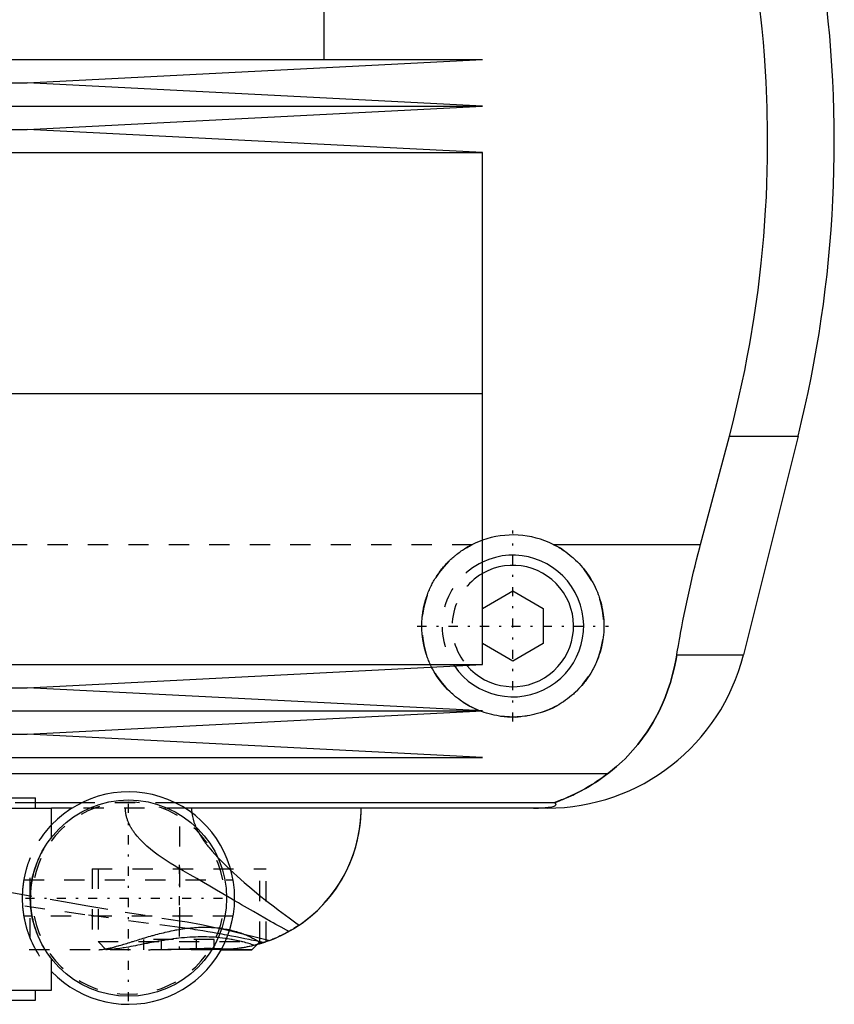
# Model space of a CAD drawing. Extents: x -105 to 105, y -139 to 487.
# Tile 6 of 12: x 22 to 62, y -70 to -21. Entities that reach past the tile are written whole.
import ezdxf

# ---------------------------------------------------------------- set-up
doc = ezdxf.new("R2010")
doc.units = 0
doc.linetypes.add('CENTER', pattern=[1.5, 0.45, -0.5, 0.05, -0.5])
doc.linetypes.add('DASHED', pattern=[2, 1, -1])
for name, color, linetype in [('AM_0', 7, 'CONTINUOUS'), ('AM_3', 7, 'DASHED'), ('AM_7', 7, 'CENTER')]:
    doc.layers.add(name, color=color, linetype=linetype)

msp = doc.modelspace()

# ---------------------------------------------------------------- linework, layer by layer
at = {"layer": 'AM_0', "color": 7, "linetype": 'CONTINUOUS'}
for p, q in [((37.175, -23), (37.175, -19.5)), ((-45, -23), (45, -23)), ((22.5, -24.15), (45, -23)), ((-22.5, -24.15), (22.5, -24.15)), ((45, -25.3), (22.5, -24.15)), ((-45, -25.3), (45, -25.3)), ((22.5, -26.45), (45, -25.3)), ((-22.5, -26.45), (22.5, -26.45)), ((45, -27.6), (22.5, -26.45)), ((-45, -27.6), (45, -27.6)), ((45, -39.5), (45, -27.6)), ((-45, -39.5), (45, -39.5)), ((45, -52.9), (45, -39.5)), ((55.781, -46.968), (57.2, -41.616)), ((57.2, -41.616), (60.596, -41.616)), ((60.596, -41.616), (57.893, -52.426)), ((48.498, -46.968), (55.781, -46.968)), ((45, -50.134), (46.5, -49.268)), ((46.5, -49.268), (48, -50.134)), ((48, -50.134), (48, -51.866)), ((46.5, -52.732), (45, -51.866)), ((48, -51.866), (46.5, -52.732)), ((54.602, -52.426), (57.893, -52.426)), ((-45, -52.9), (45, -52.9)), ((22.5, -54.05), (45, -52.9)), ((-22.5, -54.05), (22.5, -54.05)), ((45, -55.2), (22.5, -54.05)), ((-45, -55.2), (45, -55.2)), ((22.5, -56.35), (45, -55.2)), ((-22.5, -56.35), (22.5, -56.35)), ((45, -57.5), (22.5, -56.35)), ((-45, -57.5), (45, -57.5)), ((51.173, -58.307), (21.4, -58.307)), ((-22.9, -59.5), (22.9, -59.5)), ((22.9, -60), (22.9, -59.5)), ((25.169, -59.746), (22.9, -59.746)), ((48.569, -59.746), (29.831, -59.746)), ((-23.7, -60), (23.7, -60)), ((23.7, -61.436), (23.7, -60)), ((24.714, -60), (23.7, -60)), ((48.192, -60), (30.286, -60)), ((32.5, -66.058), (34.484, -66.545)), ((34.233, -66.634), (34.069, -66.687)), ((32.092, -67), (33.6, -67)), ((32.122, -66.941), (32.725, -66.962)), ((33.6, -67), (33.848, -66.752)), ((23.7, -69), (23.7, -67.464)), ((-23.7, -69), (23.7, -69)), ((22.9, -69.5), (22.9, -69)), ((-22.9, -69.5), (22.9, -69.5))]:
    msp.add_line(p, q, dxfattribs=at)
for points in [[(57.2, -41.616, 0), (57.366, -40.978, 0), (57.676, -39.685, 0), (57.958, -38.376, 0), (58.088, -37.717, 0), (58.21, -37.055, 0), (58.431, -35.726, 0), (58.62, -34.395, 0), (58.777, -33.067, 0), (58.902, -31.746, 0), (58.995, -30.438, 0), (59.03, -29.791, 0), (59.057, -29.149, 0), (59.089, -27.883, 0), (59.094, -26.642, 0), (59.071, -25.384, 0), (59.018, -24.102, 0), (58.935, -22.799, 0), (58.882, -22.142, 0), (58.821, -21.482, 0), (58.674, -20.156, 0), (58.495, -18.825, 0), (58.394, -18.159, 0)], [(48.498, -46.968, 0), (48.557, -46.998, 0), (48.673, -47.059, 0), (48.786, -47.124, 0), (48.842, -47.158, 0), (48.898, -47.192, 0), (49.007, -47.263, 0), (49.113, -47.336, 0), (49.217, -47.413, 0), (49.318, -47.491, 0), (49.416, -47.573, 0), (49.464, -47.614, 0), (49.511, -47.656, 0), (49.603, -47.741, 0), (49.692, -47.828, 0), (49.778, -47.917, 0), (49.863, -48.01, 0), (49.946, -48.106, 0), (49.986, -48.155, 0), (50.026, -48.204, 0), (50.104, -48.306, 0), (50.18, -48.41, 0), (50.217, -48.463, 0), (50.253, -48.517, 0), (50.323, -48.626, 0), (50.39, -48.737, 0), (50.422, -48.794, 0), (50.454, -48.851, 0), (50.514, -48.966, 0), (50.572, -49.084, 0), (50.625, -49.203, 0), (50.676, -49.323, 0), (50.723, -49.445, 0), (50.745, -49.506, 0), (50.766, -49.568, 0), (50.806, -49.692, 0), (50.842, -49.816, 0), (50.874, -49.942, 0), (50.902, -50.067, 0), (50.927, -50.193, 0), (50.938, -50.256, 0), (50.948, -50.319, 0), (50.966, -50.444, 0), (50.979, -50.569, 0), (50.99, -50.694, 0), (50.996, -50.817, 0), (51, -50.94, 0), (51, -51, 0), (51, -51.061, 0), (50.996, -51.183, 0), (50.99, -51.306, 0), (50.979, -51.429, 0), (50.966, -51.553, 0), (50.949, -51.677, 0), (50.939, -51.739, 0), (50.928, -51.8, 0), (50.904, -51.924, 0), (50.876, -52.047, 0), (50.845, -52.17, 0), (50.811, -52.291, 0), (50.773, -52.412, 0), (50.752, -52.472, 0), (50.731, -52.532, 0), (50.686, -52.651, 0), (50.638, -52.768, 0), (50.613, -52.826, 0), (50.587, -52.884, 0), (50.532, -52.998, 0), (50.474, -53.111, 0), (50.444, -53.166, 0), (50.414, -53.221, 0), (50.35, -53.33, 0), (50.283, -53.436, 0), (50.214, -53.54, 0), (50.143, -53.642, 0), (50.068, -53.742, 0), (50.03, -53.79, 0), (49.992, -53.838, 0), (49.913, -53.933, 0), (49.832, -54.024, 0), (49.75, -54.113, 0), (49.666, -54.198, 0), (49.579, -54.281, 0), (49.535, -54.322, 0), (49.49, -54.363, 0), (49.397, -54.443, 0), (49.302, -54.521, 0), (49.203, -54.597, 0), (49.102, -54.671, 0), (48.998, -54.743, 0), (48.945, -54.778, 0), (48.892, -54.812, 0), (48.783, -54.878, 0), (48.672, -54.941, 0), (48.559, -55.001, 0), (48.444, -55.059, 0), (48.326, -55.113, 0), (48.267, -55.138, 0), (48.208, -55.163, 0), (48.087, -55.211, 0), (47.966, -55.255, 0), (47.843, -55.295, 0), (47.718, -55.332, 0), (47.594, -55.365, 0), (47.531, -55.38, 0), (47.468, -55.395, 0), (47.342, -55.421, 0), (47.215, -55.443, 0), (47.152, -55.453, 0), (47.089, -55.461, 0), (46.962, -55.476, 0), (46.836, -55.487, 0), (46.773, -55.492, 0), (46.71, -55.495, 0), (46.586, -55.499, 0), (46.461, -55.5, 0), (46.337, -55.497, 0), (46.212, -55.491, 0), (46.086, -55.481, 0), (46.022, -55.475, 0), (45.959, -55.467, 0), (45.833, -55.45, 0), (45.706, -55.429, 0), (45.58, -55.405, 0), (45.454, -55.377, 0), (45.329, -55.345, 0), (45.266, -55.328, 0), (45.204, -55.309, 0), (45.081, -55.27, 0), (44.959, -55.228, 0), (44.898, -55.205, 0)], [(54.602, -52.426, 0), (54.628, -52.273, 0), (54.68, -51.966, 0), (54.735, -51.66, 0), (54.762, -51.506, 0), (54.79, -51.353, 0), (54.848, -51.047, 0), (54.907, -50.741, 0), (54.968, -50.435, 0), (55.031, -50.131, 0), (55.095, -49.827, 0), (55.128, -49.676, 0), (55.161, -49.525, 0), (55.227, -49.223, 0), (55.296, -48.924, 0), (55.365, -48.626, 0), (55.436, -48.327, 0), (55.51, -48.027, 0), (55.547, -47.877, 0), (55.585, -47.726, 0), (55.662, -47.424, 0), (55.741, -47.12, 0), (55.781, -46.968, 0)], [(51.173, -58.307, 0), (51.326, -58.19, 0), (51.623, -57.947, 0), (51.906, -57.692, 0), (52.043, -57.559, 0), (52.177, -57.423, 0), (52.435, -57.143, 0), (52.681, -56.852, 0), (52.913, -56.549, 0), (53.132, -56.236, 0), (53.337, -55.912, 0), (53.435, -55.746, 0), (53.53, -55.578, 0), (53.708, -55.236, 0), (53.873, -54.885, 0), (54.024, -54.526, 0), (54.161, -54.159, 0), (54.284, -53.785, 0), (54.34, -53.595, 0), (54.393, -53.404, 0), (54.487, -53.017, 0), (54.568, -52.624, 0), (54.602, -52.426, 0)], [(44.867, -55.193, 0), (44.779, -55.158, 0), (44.606, -55.082, 0), (44.437, -54.999, 0), (44.354, -54.955, 0), (44.272, -54.91, 0), (44.112, -54.814, 0), (43.957, -54.712, 0), (43.807, -54.605, 0), (43.664, -54.494, 0), (43.526, -54.377, 0), (43.46, -54.318, 0), (43.396, -54.258, 0), (43.271, -54.134, 0), (43.15, -54.005, 0), (43.033, -53.869, 0), (42.921, -53.728, 0), (42.814, -53.581, 0), (42.762, -53.506, 0), (42.712, -53.429, 0), (42.616, -53.272, 0), (42.526, -53.111, 0), (42.483, -53.029, 0)], [(48.569, -59.746, 0), (48.568, -59.745, 0), (48.567, -59.743, 0), (48.567, -59.741, 0), (48.567, -59.74, 0), (48.568, -59.739, 0), (48.57, -59.736, 0), (48.574, -59.733, 0), (48.578, -59.73, 0), (48.584, -59.727, 0), (48.591, -59.723, 0), (48.594, -59.721, 0), (48.598, -59.719, 0), (48.607, -59.715, 0), (48.617, -59.71, 0), (48.627, -59.706, 0), (48.638, -59.701, 0), (48.65, -59.696, 0), (48.657, -59.693, 0), (48.663, -59.69, 0), (48.677, -59.685, 0), (48.691, -59.679, 0), (48.698, -59.676, 0), (48.705, -59.673, 0), (48.72, -59.667, 0), (48.736, -59.661, 0), (48.744, -59.658, 0), (48.752, -59.655, 0), (48.769, -59.648, 0), (48.786, -59.641, 0), (48.804, -59.634, 0), (48.822, -59.627, 0), (48.841, -59.62, 0), (48.85, -59.616, 0), (48.86, -59.613, 0), (48.879, -59.605, 0), (48.899, -59.597, 0), (48.97, -59.569, 0), (49.095, -59.517, 0), (49.231, -59.459, 0), (49.381, -59.393, 0), (49.46, -59.356, 0), (49.542, -59.317, 0), (49.715, -59.232, 0), (49.897, -59.136, 0), (50.088, -59.03, 0), (50.285, -58.915, 0), (50.482, -58.793, 0), (50.581, -58.728, 0), (50.68, -58.663, 0), (50.878, -58.525, 0), (51.075, -58.381, 0), (51.173, -58.307, 0)], [(47.523, -60, 0), (47.528, -60, 0), (47.537, -60, 0), (47.546, -60, 0), (47.551, -60, 0), (47.556, -60, 0), (47.565, -60, 0), (47.575, -60, 0), (47.584, -60, 0), (47.594, -60, 0), (47.603, -60, 0), (47.608, -60, 0), (47.612, -60, 0), (47.622, -60, 0), (47.631, -59.999, 0), (47.64, -59.999, 0), (47.648, -59.999, 0), (47.657, -59.999, 0), (47.661, -59.999, 0), (47.665, -59.999, 0), (47.674, -59.999, 0), (47.682, -59.999, 0), (47.687, -59.999, 0), (47.691, -59.999, 0), (47.7, -59.998, 0), (47.708, -59.998, 0), (47.713, -59.998, 0), (47.717, -59.998, 0), (47.726, -59.998, 0), (47.734, -59.998, 0), (47.743, -59.997, 0), (47.751, -59.997, 0), (47.759, -59.997, 0), (47.763, -59.997, 0), (47.767, -59.997, 0), (47.775, -59.997, 0), (47.783, -59.996, 0), (47.791, -59.996, 0), (47.798, -59.996, 0), (47.805, -59.996, 0), (47.809, -59.996, 0), (47.812, -59.995, 0), (47.82, -59.995, 0), (47.827, -59.995, 0), (47.834, -59.995, 0), (47.842, -59.994, 0), (47.849, -59.994, 0), (47.852, -59.994, 0), (47.856, -59.994, 0), (47.863, -59.994, 0), (47.87, -59.993, 0), (47.894, -59.992, 0), (47.933, -59.99, 0), (47.95, -59.989, 0), (47.967, -59.989, 0), (47.999, -59.987, 0), (48.03, -59.984, 0), (48.06, -59.982, 0), (48.088, -59.98, 0), (48.115, -59.978, 0), (48.128, -59.977, 0), (48.14, -59.975, 0), (48.164, -59.973, 0), (48.187, -59.971, 0), (48.198, -59.97, 0), (48.209, -59.968, 0), (48.229, -59.966, 0), (48.248, -59.964, 0), (48.257, -59.963, 0), (48.265, -59.961, 0), (48.282, -59.959, 0), (48.298, -59.957, 0), (48.351, -59.948, 0), (48.428, -59.933, 0), (48.489, -59.918, 0), (48.536, -59.903, 0), (48.571, -59.888, 0), (48.585, -59.881, 0), (48.597, -59.874, 0), (48.615, -59.859, 0), (48.627, -59.844, 0), (48.633, -59.83, 0), (48.633, -59.815, 0), (48.628, -59.799, 0), (48.623, -59.792, 0), (48.617, -59.784, 0), (48.601, -59.769, 0), (48.581, -59.754, 0), (48.569, -59.746, 0)], [(34.484, -66.545, 0), (34.742, -66.441, 0), (35.22, -66.216, 0), (35.664, -65.965, 0), (35.877, -65.829, 0), (36.083, -65.686, 0), (36.476, -65.382, 0), (36.842, -65.055, 0), (37.18, -64.708, 0), (37.49, -64.343, 0), (37.771, -63.962, 0), (37.901, -63.766, 0), (38.023, -63.567, 0), (38.245, -63.162, 0), (38.438, -62.747, 0), (38.602, -62.326, 0), (38.737, -61.901, 0), (38.843, -61.475, 0), (38.885, -61.261, 0), (38.921, -61.048, 0), (38.972, -60.625, 0), (38.997, -60.207, 0), (39, -60, 0)], [(35.945, -65.783, 0), (36.114, -65.664, 0), (36.438, -65.414, 0), (36.744, -65.148, 0), (36.89, -65.009, 0), (37.031, -64.867, 0), (37.299, -64.574, 0), (37.548, -64.269, 0), (37.777, -63.954, 0), (37.986, -63.629, 0), (38.175, -63.297, 0), (38.262, -63.128, 0), (38.344, -62.958, 0), (38.494, -62.614, 0), (38.623, -62.266, 0), (38.733, -61.916, 0), (38.823, -61.564, 0), (38.894, -61.212, 0), (38.923, -61.037, 0), (38.947, -60.862, 0), (38.981, -60.514, 0), (38.998, -60.17, 0), (39, -60, 0)], [(35.945, -65.783, 0), (35.901, -65.812, 0), (35.814, -65.87, 0), (35.726, -65.926, 0), (35.682, -65.953, 0), (35.638, -65.981, 0), (35.549, -66.034, 0), (35.459, -66.086, 0), (35.369, -66.136, 0), (35.278, -66.185, 0), (35.187, -66.233, 0), (35.141, -66.256, 0), (35.095, -66.279, 0), (35.003, -66.323, 0), (34.91, -66.366, 0), (34.817, -66.408, 0), (34.724, -66.448, 0), (34.63, -66.487, 0), (34.583, -66.506, 0), (34.535, -66.525, 0), (34.441, -66.561, 0), (34.346, -66.595, 0), (34.298, -66.612, 0)], [(34.484, -66.545, 0), (34.436, -66.562, 0), (34.34, -66.597, 0), (34.244, -66.63, 0), (34.196, -66.647, 0), (34.148, -66.662, 0), (34.051, -66.693, 0), (33.954, -66.722, 0), (33.857, -66.749, 0), (33.76, -66.775, 0), (33.662, -66.8, 0), (33.613, -66.812, 0), (33.564, -66.823, 0), (33.466, -66.845, 0), (33.368, -66.865, 0), (33.269, -66.884, 0), (33.17, -66.901, 0), (33.072, -66.917, 0), (33.022, -66.925, 0), (32.973, -66.932, 0), (32.874, -66.945, 0), (32.775, -66.957, 0), (32.725, -66.962, 0)], [(34.3, -66.611, 0), (34.3, -66.611, 0), (34.297, -66.612, 0), (34.292, -66.614, 0), (34.288, -66.616, 0), (34.284, -66.617, 0), (34.273, -66.621, 0), (34.259, -66.626, 0), (34.242, -66.631, 0), (34.223, -66.638, 0), (34.201, -66.645, 0), (34.188, -66.649, 0), (34.175, -66.653, 0), (34.147, -66.662, 0), (34.117, -66.672, 0), (34.083, -66.683, 0), (34.046, -66.694, 0), (34.007, -66.706, 0), (33.987, -66.712, 0), (33.965, -66.718, 0), (33.921, -66.731, 0), (33.873, -66.745, 0), (33.849, -66.751, 0)], [(34.298, -66.612, 0), (34.296, -66.613, 0), (34.291, -66.615, 0), (34.283, -66.617, 0), (34.278, -66.619, 0), (34.272, -66.621, 0), (34.26, -66.625, 0), (34.245, -66.63, 0), (34.227, -66.636, 0), (34.207, -66.643, 0), (34.184, -66.65, 0), (34.172, -66.654, 0), (34.159, -66.659, 0), (34.132, -66.667, 0), (34.102, -66.677, 0), (34.07, -66.687, 0), (34.035, -66.698, 0), (33.998, -66.709, 0), (33.978, -66.715, 0), (33.959, -66.72, 0), (33.917, -66.732, 0), (33.873, -66.745, 0), (33.85, -66.751, 0)], [(34.298, -66.612, 0), (34.296, -66.613, 0), (34.29, -66.615, 0), (34.282, -66.618, 0), (34.277, -66.619, 0), (34.272, -66.621, 0), (34.259, -66.625, 0), (34.244, -66.631, 0), (34.226, -66.637, 0), (34.206, -66.643, 0), (34.184, -66.651, 0), (34.171, -66.655, 0), (34.159, -66.659, 0), (34.131, -66.668, 0), (34.101, -66.677, 0), (34.069, -66.687, 0), (34.035, -66.698, 0), (33.998, -66.709, 0), (33.978, -66.715, 0), (33.958, -66.72, 0), (33.917, -66.732, 0), (33.873, -66.745, 0), (33.85, -66.751, 0)]]:
    msp.add_polyline3d(points, dxfattribs=at)
msp.add_circle((27.5, -64.45), 4.85, dxfattribs=at)
for centre, radius, start, end in [((2.388, -27.062), 60, 345.96216, 8.53297), ((46.5, -51), 4.5, 63.6372, 109.4712), ((46.5, -51), 3.5, 214.2765, 115.3769), ((46.5, -51), 3, 220.2978, 120), ((48.192, -50), 10, 270, 345.9622), ((27.5, -64.45), 5.25, 223.6301, 136.3699)]:
    msp.add_arc(centre, radius, start, end, dxfattribs=at)
at = {"layer": 'AM_3', "color": 6, "linetype": 'DASHED'}
for p, q in [((-44.502, -46.968), (44.502, -46.968)), ((44.898, -55.205), (44.867, -55.193)), ((22.9, -59.746), (-22.9, -59.746)), ((29.831, -59.746), (25.169, -59.746)), ((30.286, -60), (24.714, -60)), ((30.043, -65.905), (30.043, -60)), ((22.643, -66.442), (22.643, -62.458)), ((25.7, -63), (25.7, -67)), ((25.7, -63), (34.3, -63)), ((26, -63), (26, -66.6)), ((34, -66.6), (34, -63)), ((34.3, -66.611), (34.3, -63)), ((22.328, -63.55), (32.672, -63.55)), ((32.672, -65.35), (22.328, -65.35)), ((32.112, -65.97), (32.5, -66.058)), ((26, -66.6), (26.4, -67)), ((26, -66.6), (34, -66.6)), ((28.268, -67), (28.268, -66.5)), ((31.732, -66.5), (28.268, -66.5)), ((29.134, -67), (29.134, -66.5)), ((30.866, -67), (30.866, -66.5)), ((31.732, -67), (31.732, -66.5)), ((33.848, -66.752), (34, -66.6)), ((34.3, -66.611), (34.233, -66.634)), ((33.6, -67), (-23.732, -67)), ((31.666, -66.934), (32.122, -66.941)), ((33.849, -66.751), (33.722, -66.785))]:
    msp.add_line(p, q, dxfattribs=at)
for points in [[(42.483, -53.029, 0), (42.469, -53, 0), (42.44, -52.941, 0), (42.412, -52.882, 0), (42.399, -52.852, 0), (42.385, -52.822, 0), (42.359, -52.762, 0), (42.334, -52.702, 0), (42.31, -52.641, 0), (42.286, -52.58, 0), (42.264, -52.518, 0), (42.253, -52.487, 0), (42.242, -52.456, 0), (42.221, -52.394, 0), (42.202, -52.332, 0), (42.183, -52.269, 0), (42.165, -52.206, 0), (42.148, -52.143, 0), (42.139, -52.111, 0), (42.131, -52.08, 0), (42.116, -52.016, 0), (42.102, -51.953, 0), (42.095, -51.921, 0), (42.089, -51.889, 0), (42.076, -51.825, 0), (42.065, -51.762, 0), (42.06, -51.73, 0), (42.054, -51.698, 0), (42.045, -51.634, 0), (42.036, -51.57, 0), (42.029, -51.506, 0), (42.022, -51.442, 0), (42.016, -51.378, 0), (42.013, -51.347, 0), (42.011, -51.315, 0), (42.007, -51.251, 0), (42.004, -51.188, 0), (42.002, -51.125, 0), (42, -51.062, 0), (42, -50.999, 0), (42, -50.968, 0), (42, -50.936, 0), (42.002, -50.873, 0), (42.004, -50.81, 0), (42.007, -50.746, 0), (42.011, -50.682, 0), (42.016, -50.618, 0), (42.019, -50.586, 0), (42.022, -50.553, 0), (42.029, -50.489, 0), (42.037, -50.424, 0), (42.046, -50.359, 0), (42.056, -50.294, 0), (42.066, -50.23, 0), (42.072, -50.197, 0), (42.078, -50.165, 0), (42.091, -50.1, 0), (42.105, -50.035, 0), (42.119, -49.97, 0), (42.135, -49.905, 0), (42.152, -49.84, 0), (42.161, -49.808, 0), (42.17, -49.776, 0), (42.188, -49.712, 0), (42.208, -49.647, 0), (42.218, -49.615, 0), (42.229, -49.584, 0), (42.25, -49.52, 0), (42.273, -49.456, 0), (42.285, -49.425, 0), (42.297, -49.393, 0), (42.321, -49.331, 0), (42.347, -49.268, 0), (42.373, -49.206, 0), (42.4, -49.144, 0), (42.429, -49.083, 0), (42.443, -49.053, 0), (42.458, -49.022, 0), (42.488, -48.962, 0), (42.519, -48.902, 0), (42.551, -48.843, 0), (42.583, -48.784, 0), (42.617, -48.726, 0), (42.634, -48.697, 0), (42.651, -48.668, 0), (42.687, -48.611, 0), (42.723, -48.554, 0), (42.759, -48.498, 0), (42.797, -48.443, 0), (42.835, -48.389, 0), (42.855, -48.362, 0), (42.874, -48.335, 0), (42.914, -48.282, 0), (42.954, -48.229, 0), (42.995, -48.178, 0), (43.037, -48.127, 0), (43.079, -48.077, 0), (43.1, -48.052, 0), (43.122, -48.027, 0), (43.165, -47.979, 0), (43.209, -47.931, 0), (43.253, -47.884, 0), (43.298, -47.838, 0), (43.343, -47.793, 0), (43.366, -47.771, 0), (43.389, -47.748, 0), (43.436, -47.704, 0), (43.484, -47.66, 0), (43.508, -47.639, 0), (43.533, -47.617, 0), (43.582, -47.574, 0), (43.632, -47.532, 0), (43.658, -47.511, 0), (43.683, -47.491, 0), (43.735, -47.45, 0), (43.788, -47.409, 0), (43.841, -47.37, 0), (43.895, -47.331, 0), (43.95, -47.292, 0), (43.978, -47.273, 0), (44.005, -47.255, 0), (44.062, -47.218, 0), (44.118, -47.182, 0), (44.176, -47.147, 0), (44.234, -47.112, 0), (44.292, -47.079, 0), (44.322, -47.062, 0), (44.351, -47.046, 0), (44.411, -47.014, 0), (44.471, -46.983, 0), (44.502, -46.968, 0)], [(54.602, -52.426, 0), (54.568, -52.624, 0), (54.487, -53.017, 0), (54.393, -53.404, 0), (54.34, -53.595, 0), (54.284, -53.785, 0), (54.161, -54.159, 0), (54.024, -54.526, 0), (53.873, -54.885, 0), (53.708, -55.236, 0), (53.529, -55.579, 0), (53.435, -55.747, 0), (53.337, -55.912, 0), (53.131, -56.236, 0), (52.912, -56.55, 0), (52.68, -56.852, 0), (52.435, -57.144, 0), (52.177, -57.424, 0), (52.043, -57.559, 0), (51.906, -57.692, 0), (51.622, -57.947, 0), (51.326, -58.19, 0), (51.173, -58.307, 0)], [(51.173, -58.307, 0), (51.062, -58.391, 0), (50.845, -58.549, 0), (50.632, -58.694, 0), (50.529, -58.762, 0), (50.427, -58.828, 0), (50.228, -58.949, 0), (50.037, -59.06, 0), (49.854, -59.159, 0), (49.681, -59.249, 0), (49.517, -59.329, 0), (49.439, -59.366, 0), (49.364, -59.401, 0), (49.221, -59.464, 0), (49.09, -59.52, 0), (48.964, -59.571, 0), (48.894, -59.599, 0), (48.875, -59.606, 0), (48.856, -59.614, 0), (48.847, -59.618, 0), (48.838, -59.621, 0), (48.82, -59.628, 0), (48.802, -59.635, 0), (48.785, -59.642, 0), (48.768, -59.649, 0), (48.751, -59.655, 0), (48.743, -59.658, 0), (48.735, -59.662, 0), (48.719, -59.668, 0), (48.704, -59.674, 0), (48.697, -59.677, 0), (48.69, -59.68, 0), (48.676, -59.685, 0), (48.662, -59.691, 0), (48.656, -59.693, 0), (48.65, -59.696, 0), (48.638, -59.701, 0), (48.627, -59.706, 0), (48.616, -59.711, 0), (48.607, -59.715, 0), (48.598, -59.719, 0), (48.594, -59.721, 0), (48.59, -59.723, 0), (48.584, -59.727, 0), (48.578, -59.73, 0), (48.574, -59.733, 0), (48.57, -59.736, 0), (48.568, -59.739, 0), (48.567, -59.74, 0), (48.567, -59.741, 0), (48.567, -59.743, 0), (48.568, -59.745, 0), (48.569, -59.746, 0)], [(30.043, -63.007, 0), (29.948, -62.953, 0), (29.754, -62.84, 0), (29.558, -62.721, 0), (29.459, -62.659, 0), (29.36, -62.595, 0), (29.164, -62.464, 0), (28.969, -62.327, 0), (28.778, -62.184, 0), (28.592, -62.036, 0), (28.413, -61.883, 0), (28.326, -61.804, 0), (28.242, -61.724, 0), (28.081, -61.56, 0), (27.929, -61.388, 0), (27.844, -61.282, 0), (27.821, -61.251, 0), (27.797, -61.219, 0), (27.786, -61.203, 0), (27.775, -61.188, 0), (27.752, -61.156, 0), (27.73, -61.123, 0), (27.708, -61.091, 0), (27.687, -61.058, 0), (27.666, -61.024, 0), (27.656, -61.008, 0), (27.646, -60.991, 0), (27.626, -60.957, 0), (27.607, -60.923, 0), (27.588, -60.888, 0), (27.57, -60.854, 0), (27.552, -60.819, 0), (27.544, -60.801, 0), (27.535, -60.783, 0), (27.519, -60.748, 0), (27.503, -60.712, 0), (27.495, -60.694, 0), (27.488, -60.676, 0), (27.473, -60.639, 0), (27.459, -60.602, 0), (27.453, -60.583, 0), (27.446, -60.565, 0), (27.434, -60.527, 0), (27.422, -60.49, 0), (27.412, -60.451, 0), (27.402, -60.413, 0), (27.392, -60.374, 0), (27.388, -60.355, 0), (27.384, -60.335, 0), (27.377, -60.297, 0), (27.37, -60.257, 0), (27.365, -60.218, 0), (27.36, -60.179, 0), (27.356, -60.139, 0), (27.355, -60.12, 0), (27.353, -60.1, 0), (27.351, -60.06, 0), (27.35, -60.02, 0), (27.35, -60, 0)], [(30.621, -60, 0), (30.621, -60.038, 0), (30.624, -60.113, 0), (30.629, -60.187, 0), (30.633, -60.225, 0), (30.638, -60.262, 0), (30.648, -60.335, 0), (30.662, -60.409, 0), (30.678, -60.482, 0), (30.696, -60.554, 0), (30.717, -60.626, 0), (30.728, -60.661, 0), (30.74, -60.697, 0), (30.765, -60.767, 0), (30.791, -60.836, 0), (30.82, -60.904, 0), (30.849, -60.971, 0), (30.881, -61.037, 0), (30.897, -61.07, 0), (30.914, -61.103, 0), (30.948, -61.167, 0), (30.983, -61.23, 0), (31.001, -61.262, 0), (31.019, -61.293, 0), (31.056, -61.354, 0), (31.094, -61.415, 0), (31.113, -61.445, 0), (31.133, -61.476, 0), (31.173, -61.536, 0), (31.214, -61.595, 0), (31.256, -61.654, 0), (31.299, -61.713, 0), (31.342, -61.771, 0), (31.364, -61.799, 0), (31.386, -61.828, 0), (31.431, -61.884, 0), (31.476, -61.94, 0), (31.635, -62.131, 0), (31.913, -62.439, 0), (32.21, -62.744, 0), (32.53, -63.053, 0), (32.697, -63.208, 0), (32.869, -63.364, 0), (33.225, -63.677, 0), (33.592, -63.988, 0), (33.969, -64.297, 0), (34.347, -64.599, 0), (34.719, -64.887, 0), (34.902, -65.026, 0), (35.083, -65.162, 0), (35.436, -65.422, 0), (35.778, -65.666, 0), (35.945, -65.783, 0)], [(23.7, -61.436, 0), (23.696, -61.442, 0), (23.66, -61.488, 0), (23.621, -61.538, 0), (23.608, -61.556, 0), (23.594, -61.575, 0), (23.586, -61.585, 0), (23.579, -61.596, 0), (23.562, -61.619, 0), (23.545, -61.643, 0), (23.536, -61.656, 0), (23.527, -61.669, 0), (23.507, -61.696, 0), (23.487, -61.726, 0), (23.477, -61.741, 0), (23.466, -61.757, 0), (23.444, -61.79, 0), (23.421, -61.825, 0), (23.398, -61.862, 0), (23.374, -61.901, 0), (23.349, -61.942, 0), (23.336, -61.964, 0), (23.323, -61.986, 0), (23.296, -62.031, 0), (23.269, -62.079, 0), (23.242, -62.128, 0), (23.214, -62.181, 0), (23.185, -62.236, 0), (23.17, -62.264, 0), (23.156, -62.293, 0), (23.126, -62.354, 0), (23.097, -62.417, 0), (23.067, -62.483, 0), (23.037, -62.553, 0), (23.006, -62.626, 0), (22.991, -62.663, 0), (22.976, -62.702, 0), (22.945, -62.783, 0), (22.915, -62.868, 0), (22.885, -62.958, 0), (22.856, -63.053, 0), (22.826, -63.154, 0), (22.812, -63.207, 0), (22.798, -63.263, 0), (22.769, -63.38, 0), (22.754, -63.453, 0), (22.749, -63.474, 0), (22.745, -63.496, 0), (22.743, -63.506, 0), (22.741, -63.517, 0), (22.736, -63.539, 0), (22.732, -63.561, 0), (22.728, -63.583, 0), (22.724, -63.606, 0), (22.72, -63.628, 0), (22.718, -63.64, 0), (22.716, -63.651, 0), (22.712, -63.674, 0), (22.709, -63.697, 0), (22.705, -63.72, 0), (22.702, -63.744, 0), (22.698, -63.767, 0), (22.697, -63.779, 0), (22.695, -63.791, 0), (22.692, -63.815, 0), (22.689, -63.839, 0), (22.686, -63.863, 0), (22.683, -63.888, 0), (22.68, -63.912, 0), (22.679, -63.924, 0), (22.677, -63.936, 0), (22.675, -63.961, 0), (22.672, -63.986, 0), (22.671, -63.998, 0), (22.67, -64.011, 0), (22.668, -64.035, 0), (22.666, -64.06, 0), (22.665, -64.073, 0), (22.664, -64.085, 0), (22.662, -64.11, 0), (22.66, -64.136, 0), (22.659, -64.161, 0), (22.657, -64.186, 0), (22.656, -64.211, 0), (22.655, -64.224, 0), (22.655, -64.236, 0), (22.654, -64.262, 0), (22.653, -64.287, 0), (22.652, -64.312, 0), (22.651, -64.337, 0), (22.651, -64.362, 0), (22.651, -64.375, 0), (22.65, -64.387, 0), (22.65, -64.413, 0), (22.65, -64.438, 0), (22.65, -64.45, 0), (22.65, -64.462, 0), (22.65, -64.487, 0), (22.65, -64.513, 0), (22.651, -64.525, 0), (22.651, -64.538, 0), (22.651, -64.563, 0), (22.652, -64.588, 0), (22.653, -64.613, 0), (22.654, -64.638, 0), (22.655, -64.664, 0), (22.655, -64.676, 0), (22.656, -64.689, 0), (22.657, -64.714, 0), (22.659, -64.739, 0), (22.66, -64.764, 0), (22.662, -64.79, 0), (22.664, -64.815, 0), (22.665, -64.827, 0), (22.666, -64.84, 0), (22.668, -64.865, 0), (22.67, -64.889, 0), (22.671, -64.902, 0), (22.672, -64.914, 0), (22.675, -64.939, 0), (22.677, -64.964, 0), (22.679, -64.976, 0), (22.68, -64.988, 0), (22.683, -65.012, 0), (22.686, -65.037, 0), (22.689, -65.061, 0), (22.692, -65.085, 0), (22.695, -65.109, 0), (22.697, -65.121, 0), (22.698, -65.133, 0), (22.702, -65.156, 0), (22.705, -65.18, 0), (22.709, -65.203, 0), (22.712, -65.226, 0), (22.716, -65.249, 0), (22.718, -65.26, 0), (22.72, -65.272, 0), (22.724, -65.294, 0), (22.728, -65.317, 0), (22.732, -65.339, 0), (22.736, -65.361, 0), (22.741, -65.383, 0), (22.743, -65.394, 0), (22.745, -65.404, 0), (22.749, -65.426, 0), (22.754, -65.447, 0), (22.769, -65.52, 0), (22.798, -65.637, 0), (22.812, -65.693, 0), (22.826, -65.746, 0), (22.856, -65.847, 0), (22.885, -65.942, 0), (22.915, -66.032, 0), (22.945, -66.117, 0), (22.976, -66.198, 0), (22.991, -66.237, 0), (23.006, -66.274, 0), (23.037, -66.347, 0), (23.067, -66.417, 0), (23.097, -66.483, 0), (23.126, -66.546, 0), (23.156, -66.607, 0), (23.17, -66.636, 0), (23.185, -66.664, 0), (23.214, -66.719, 0), (23.242, -66.772, 0), (23.269, -66.821, 0), (23.296, -66.869, 0), (23.323, -66.914, 0), (23.336, -66.936, 0), (23.349, -66.958, 0), (23.374, -66.999, 0), (23.398, -67.038, 0), (23.421, -67.075, 0), (23.444, -67.11, 0), (23.466, -67.143, 0), (23.477, -67.159, 0), (23.487, -67.174, 0), (23.507, -67.204, 0), (23.527, -67.231, 0), (23.536, -67.244, 0), (23.545, -67.257, 0), (23.562, -67.281, 0), (23.579, -67.304, 0), (23.586, -67.315, 0), (23.594, -67.325, 0), (23.608, -67.344, 0), (23.621, -67.362, 0), (23.66, -67.412, 0), (23.696, -67.458, 0), (23.7, -67.464, 0)], [(22.643, -62.458, 0), (22.61, -62.541, 0), (22.571, -62.641, 0), (22.561, -62.671, 0), (22.55, -62.7, 0), (22.545, -62.715, 0), (22.54, -62.731, 0), (22.529, -62.761, 0), (22.519, -62.792, 0), (22.508, -62.823, 0), (22.498, -62.854, 0), (22.488, -62.886, 0), (22.483, -62.902, 0), (22.478, -62.918, 0), (22.469, -62.951, 0), (22.459, -62.983, 0), (22.454, -63, 0), (22.45, -63.016, 0), (22.44, -63.05, 0), (22.431, -63.083, 0), (22.427, -63.1, 0), (22.422, -63.117, 0), (22.413, -63.151, 0), (22.405, -63.185, 0), (22.396, -63.22, 0), (22.388, -63.255, 0), (22.38, -63.29, 0), (22.376, -63.308, 0), (22.372, -63.326, 0), (22.364, -63.363, 0), (22.356, -63.4, 0), (22.348, -63.439, 0), (22.341, -63.478, 0), (22.333, -63.517, 0), (22.33, -63.537, 0), (22.326, -63.558, 0), (22.319, -63.599, 0), (22.313, -63.64, 0), (22.306, -63.682, 0), (22.3, -63.724, 0), (22.295, -63.767, 0), (22.292, -63.789, 0), (22.289, -63.811, 0), (22.284, -63.854, 0), (22.279, -63.898, 0), (22.275, -63.942, 0), (22.271, -63.986, 0), (22.267, -64.031, 0), (22.265, -64.053, 0), (22.263, -64.075, 0), (22.26, -64.12, 0), (22.258, -64.165, 0), (22.256, -64.209, 0), (22.254, -64.253, 0), (22.252, -64.298, 0), (22.252, -64.32, 0), (22.251, -64.342, 0), (22.25, -64.385, 0), (22.25, -64.429, 0), (22.25, -64.45, 0), (22.25, -64.471, 0), (22.25, -64.515, 0), (22.251, -64.558, 0), (22.252, -64.58, 0), (22.252, -64.602, 0), (22.254, -64.647, 0), (22.256, -64.691, 0), (22.258, -64.735, 0), (22.26, -64.78, 0), (22.263, -64.825, 0), (22.265, -64.847, 0), (22.267, -64.869, 0), (22.271, -64.914, 0), (22.275, -64.958, 0), (22.279, -65.002, 0), (22.284, -65.046, 0), (22.289, -65.089, 0), (22.292, -65.111, 0), (22.295, -65.133, 0), (22.3, -65.176, 0), (22.306, -65.218, 0), (22.313, -65.26, 0), (22.319, -65.301, 0), (22.326, -65.342, 0), (22.33, -65.363, 0), (22.333, -65.383, 0), (22.341, -65.422, 0), (22.348, -65.461, 0), (22.356, -65.5, 0), (22.364, -65.537, 0), (22.372, -65.574, 0), (22.376, -65.592, 0), (22.38, -65.61, 0), (22.388, -65.645, 0), (22.396, -65.68, 0), (22.405, -65.715, 0), (22.413, -65.749, 0), (22.422, -65.783, 0), (22.427, -65.8, 0), (22.431, -65.817, 0), (22.44, -65.85, 0), (22.45, -65.884, 0), (22.454, -65.9, 0), (22.459, -65.917, 0), (22.469, -65.949, 0), (22.478, -65.982, 0), (22.483, -65.998, 0), (22.488, -66.014, 0), (22.498, -66.046, 0), (22.508, -66.077, 0), (22.519, -66.108, 0), (22.529, -66.139, 0), (22.54, -66.169, 0), (22.545, -66.185, 0), (22.55, -66.2, 0), (22.561, -66.229, 0), (22.571, -66.259, 0), (22.61, -66.359, 0), (22.643, -66.442, 0)], [(35.437, -66.098, 0), (35.311, -66.032, 0), (35.053, -65.894, 0), (34.789, -65.75, 0), (34.654, -65.675, 0), (34.518, -65.6, 0), (34.243, -65.445, 0), (33.961, -65.284, 0), (33.674, -65.119, 0), (33.382, -64.95, 0), (33.085, -64.777, 0), (32.935, -64.689, 0), (32.783, -64.6, 0), (32.477, -64.42, 0), (32.166, -64.237, 0), (31.851, -64.052, 0), (31.531, -63.865, 0), (31.207, -63.675, 0), (31.043, -63.58, 0), (30.879, -63.485, 0), (30.547, -63.294, 0), (30.212, -63.103, 0), (30.043, -63.007, 0)], [(21.744, -64.171, 0), (23.629, -64.509, 0), (24.564, -64.673, 0), (25.493, -64.834, 0), (27.332, -65.142, 0), (29.146, -65.435, 0), (30.043, -65.574, 0)], [(30.043, -65.905, 0), (28.496, -65.704, 0), (25.344, -65.272, 0), (22.121, -64.813, 0)], [(30.043, -65.574, 0), (30.402, -65.631, 0), (31.103, -65.758, 0), (31.782, -65.897, 0), (32.112, -65.97, 0)], [(26.032, -67, 0), (26.051, -67, 0), (26.091, -66.998, 0), (26.132, -66.996, 0), (26.154, -66.994, 0), (26.176, -66.992, 0), (26.222, -66.987, 0), (26.27, -66.98, 0), (26.319, -66.972, 0), (26.371, -66.963, 0), (26.424, -66.953, 0), (26.452, -66.948, 0), (26.479, -66.942, 0), (26.536, -66.93, 0), (26.595, -66.916, 0), (26.655, -66.901, 0), (26.717, -66.886, 0), (26.78, -66.87, 0), (26.812, -66.861, 0), (26.845, -66.852, 0), (26.911, -66.834, 0), (26.979, -66.815, 0), (27.013, -66.805, 0), (27.048, -66.795, 0), (27.119, -66.774, 0), (27.19, -66.753, 0), (27.227, -66.742, 0), (27.264, -66.731, 0), (27.338, -66.709, 0), (27.414, -66.686, 0), (27.491, -66.662, 0), (27.569, -66.638, 0), (27.648, -66.613, 0), (27.688, -66.601, 0), (27.728, -66.588, 0), (27.81, -66.563, 0), (27.892, -66.538, 0), (27.975, -66.512, 0), (28.06, -66.486, 0), (28.145, -66.46, 0), (28.188, -66.447, 0), (28.231, -66.434, 0), (28.318, -66.408, 0), (28.406, -66.382, 0), (28.494, -66.356, 0), (28.584, -66.331, 0), (28.674, -66.305, 0), (28.719, -66.292, 0), (28.765, -66.28, 0), (28.856, -66.255, 0), (28.948, -66.23, 0), (29.041, -66.206, 0), (29.134, -66.182, 0), (29.228, -66.159, 0), (29.275, -66.148, 0), (29.322, -66.137, 0), (29.417, -66.115, 0), (29.512, -66.094, 0), (29.607, -66.073, 0), (29.703, -66.054, 0), (29.799, -66.035, 0), (29.847, -66.026, 0), (29.895, -66.017, 0), (29.991, -66, 0), (30.088, -65.984, 0), (30.136, -65.976, 0), (30.185, -65.969, 0), (30.282, -65.955, 0), (30.379, -65.943, 0), (30.427, -65.937, 0), (30.476, -65.931, 0), (30.573, -65.921, 0), (30.67, -65.912, 0), (30.766, -65.904, 0), (30.862, -65.898, 0), (30.958, -65.893, 0), (31.005, -65.891, 0), (31.053, -65.889, 0), (31.147, -65.887, 0), (31.24, -65.886, 0), (31.333, -65.886, 0), (31.425, -65.888, 0), (31.516, -65.891, 0), (31.562, -65.893, 0), (31.607, -65.896, 0), (31.697, -65.901, 0), (31.786, -65.909, 0), (31.874, -65.917, 0), (31.961, -65.927, 0), (32.048, -65.938, 0), (32.091, -65.944, 0), (32.133, -65.95, 0), (32.217, -65.963, 0), (32.3, -65.978, 0), (32.381, -65.993, 0), (32.461, -66.01, 0), (32.539, -66.027, 0), (32.578, -66.036, 0), (32.617, -66.046, 0), (32.692, -66.065, 0), (32.766, -66.085, 0), (32.839, -66.106, 0), (32.91, -66.128, 0), (32.98, -66.15, 0), (33.014, -66.161, 0), (33.048, -66.173, 0), (33.114, -66.196, 0), (33.179, -66.22, 0), (33.211, -66.232, 0), (33.242, -66.245, 0), (33.304, -66.269, 0), (33.364, -66.294, 0), (33.393, -66.307, 0), (33.422, -66.32, 0), (33.479, -66.346, 0), (33.534, -66.371, 0), (33.587, -66.397, 0), (33.639, -66.423, 0), (33.688, -66.449, 0), (33.713, -66.462, 0), (33.736, -66.475, 0), (33.782, -66.501, 0), (33.827, -66.527, 0), (33.869, -66.552, 0), (33.91, -66.578, 0), (33.948, -66.603, 0), (33.967, -66.615, 0), (33.985, -66.628, 0), (34.02, -66.652, 0), (34.053, -66.676, 0), (34.069, -66.687, 0)], [(34.197, -66.646, 0), (34.096, -66.626, 0), (33.892, -66.585, 0), (33.684, -66.543, 0), (33.578, -66.522, 0), (33.472, -66.5, 0), (33.256, -66.457, 0), (33.037, -66.413, 0), (32.815, -66.369, 0), (32.59, -66.325, 0), (32.361, -66.281, 0), (32.246, -66.259, 0), (32.13, -66.237, 0), (31.895, -66.194, 0), (31.658, -66.152, 0), (31.417, -66.11, 0), (31.173, -66.07, 0), (30.927, -66.03, 0), (30.803, -66.011, 0), (30.678, -65.992, 0), (30.426, -65.956, 0), (30.171, -65.922, 0), (30.043, -65.905, 0)], [(29.499, -66.5, 0), (29.464, -66.505, 0), (29.393, -66.516, 0), (29.322, -66.527, 0), (29.287, -66.533, 0), (29.252, -66.538, 0), (29.182, -66.55, 0), (29.112, -66.562, 0), (29.043, -66.573, 0), (28.973, -66.586, 0), (28.904, -66.598, 0), (28.87, -66.604, 0), (28.836, -66.61, 0), (28.768, -66.623, 0), (28.7, -66.635, 0), (28.632, -66.648, 0), (28.565, -66.661, 0), (28.498, -66.674, 0), (28.465, -66.68, 0), (28.432, -66.686, 0), (28.366, -66.699, 0), (28.301, -66.712, 0), (28.268, -66.718, 0)], [(31.94, -66.403, 0), (31.877, -66.398, 0), (31.751, -66.388, 0), (31.622, -66.38, 0), (31.557, -66.377, 0), (31.492, -66.374, 0), (31.359, -66.37, 0), (31.225, -66.368, 0), (31.09, -66.368, 0), (30.953, -66.37, 0), (30.816, -66.374, 0), (30.748, -66.377, 0), (30.679, -66.38, 0), (30.541, -66.388, 0), (30.402, -66.397, 0), (30.263, -66.409, 0), (30.124, -66.422, 0), (29.985, -66.437, 0), (29.916, -66.445, 0), (29.846, -66.453, 0), (29.707, -66.471, 0), (29.568, -66.49, 0), (29.499, -66.5, 0)], [(32.354, -66.453, 0), (32.287, -66.443, 0), (32.15, -66.425, 0), (32.011, -66.41, 0), (31.94, -66.403, 0)], [(33.722, -66.785, 0), (33.694, -66.775, 0), (33.635, -66.756, 0), (33.575, -66.736, 0), (33.543, -66.726, 0), (33.512, -66.716, 0), (33.446, -66.696, 0), (33.379, -66.676, 0), (33.309, -66.656, 0), (33.236, -66.636, 0), (33.162, -66.616, 0), (33.124, -66.606, 0), (33.086, -66.597, 0), (33.007, -66.578, 0), (32.926, -66.559, 0), (32.843, -66.541, 0), (32.759, -66.523, 0), (32.672, -66.506, 0), (32.628, -66.498, 0), (32.583, -66.49, 0), (32.493, -66.474, 0), (32.401, -66.46, 0), (32.354, -66.453, 0)], [(28.268, -66.718, 0), (28.206, -66.731, 0), (28.083, -66.755, 0), (27.962, -66.779, 0), (27.903, -66.791, 0), (27.844, -66.802, 0), (27.727, -66.825, 0), (27.613, -66.847, 0), (27.501, -66.868, 0), (27.391, -66.887, 0), (27.284, -66.906, 0), (27.231, -66.915, 0), (27.179, -66.923, 0), (27.078, -66.939, 0), (26.979, -66.954, 0), (26.882, -66.966, 0), (26.789, -66.977, 0), (26.699, -66.986, 0), (26.655, -66.99, 0), (26.613, -66.993, 0), (26.53, -66.997, 0), (26.45, -67, 0), (26.412, -67, 0)], [(28.494, -67, 0), (28.578, -67, 0), (28.749, -66.998, 0), (28.923, -66.995, 0), (29.01, -66.993, 0), (29.098, -66.991, 0), (29.275, -66.986, 0), (29.454, -66.98, 0), (29.634, -66.974, 0), (29.814, -66.968, 0), (29.994, -66.962, 0), (30.084, -66.959, 0), (30.174, -66.956, 0), (30.354, -66.951, 0), (30.534, -66.946, 0), (30.713, -66.941, 0), (30.891, -66.938, 0), (31.067, -66.935, 0), (31.155, -66.934, 0), (31.242, -66.933, 0), (31.414, -66.933, 0), (31.583, -66.933, 0), (31.666, -66.934, 0)], [(32.376, -66.99, 0), (32.302, -66.989, 0), (32.151, -66.987, 0), (31.996, -66.985, 0), (31.917, -66.984, 0), (31.838, -66.984, 0), (31.677, -66.983, 0), (31.513, -66.982, 0), (31.347, -66.982, 0), (31.178, -66.983, 0), (31.008, -66.984, 0), (30.922, -66.985, 0), (30.835, -66.985, 0), (30.661, -66.987, 0), (30.486, -66.989, 0), (30.31, -66.991, 0), (30.134, -66.994, 0), (29.957, -66.996, 0), (29.869, -66.997, 0), (29.781, -66.998, 0), (29.605, -66.999, 0), (29.43, -67, 0), (29.343, -67, 0)], [(33.85, -66.751, 0), (33.816, -66.76, 0), (33.743, -66.779, 0), (33.666, -66.799, 0), (33.626, -66.809, 0), (33.585, -66.818, 0), (33.5, -66.837, 0), (33.411, -66.856, 0), (33.318, -66.875, 0), (33.222, -66.893, 0), (33.123, -66.909, 0), (33.073, -66.917, 0), (33.022, -66.925, 0), (32.917, -66.94, 0), (32.808, -66.953, 0), (32.694, -66.966, 0), (32.576, -66.976, 0), (32.454, -66.985, 0), (32.392, -66.989, 0), (32.328, -66.992, 0), (32.199, -66.997, 0), (32.067, -67, 0), (32, -67, 0)], [(33.85, -66.751, 0), (33.821, -66.759, 0), (33.761, -66.775, 0), (33.698, -66.791, 0), (33.665, -66.799, 0), (33.631, -66.807, 0), (33.562, -66.824, 0), (33.489, -66.84, 0), (33.414, -66.856, 0), (33.337, -66.871, 0), (33.257, -66.886, 0), (33.216, -66.894, 0), (33.175, -66.901, 0), (33.091, -66.914, 0), (33.005, -66.927, 0), (32.917, -66.94, 0), (32.825, -66.951, 0), (32.731, -66.962, 0), (32.682, -66.967, 0), (32.633, -66.971, 0), (32.532, -66.98, 0), (32.429, -66.987, 0), (32.376, -66.99, 0)]]:
    msp.add_polyline3d(points, dxfattribs=at)
for centre, radius, start, end in [((46.5, -51), 4.5, 109.4712, 63.6372), ((46.5, -51), 3.5, 115.3769, 214.2765), ((46.5, -51), 3, 120, 220.2978), ((27.5, -64.45), 4.75, 10.9221, 169.0779), ((27.5, -64.45), 5.25, 136.3699, 157.6997), ((27.5, -64.45), 4.75, 190.9221, 349.0779), ((27.5, -64.45), 5.25, 202.3003, 223.6301)]:
    msp.add_arc(centre, radius, start, end, dxfattribs=at)
at = {"layer": 'AM_7', "color": 4, "linetype": 'CENTER'}
for p, q in [((46.5, -55.725), (46.5, -46.275)), ((41.775, -51), (51.225, -51)), ((27.5, -69.543), (27.5, -59.358)), ((30, -62.8), (30, -67.2)), ((22.407, -64.45), (32.593, -64.45))]:
    msp.add_line(p, q, dxfattribs=at)

doc.saveas('drawing.dxf')
